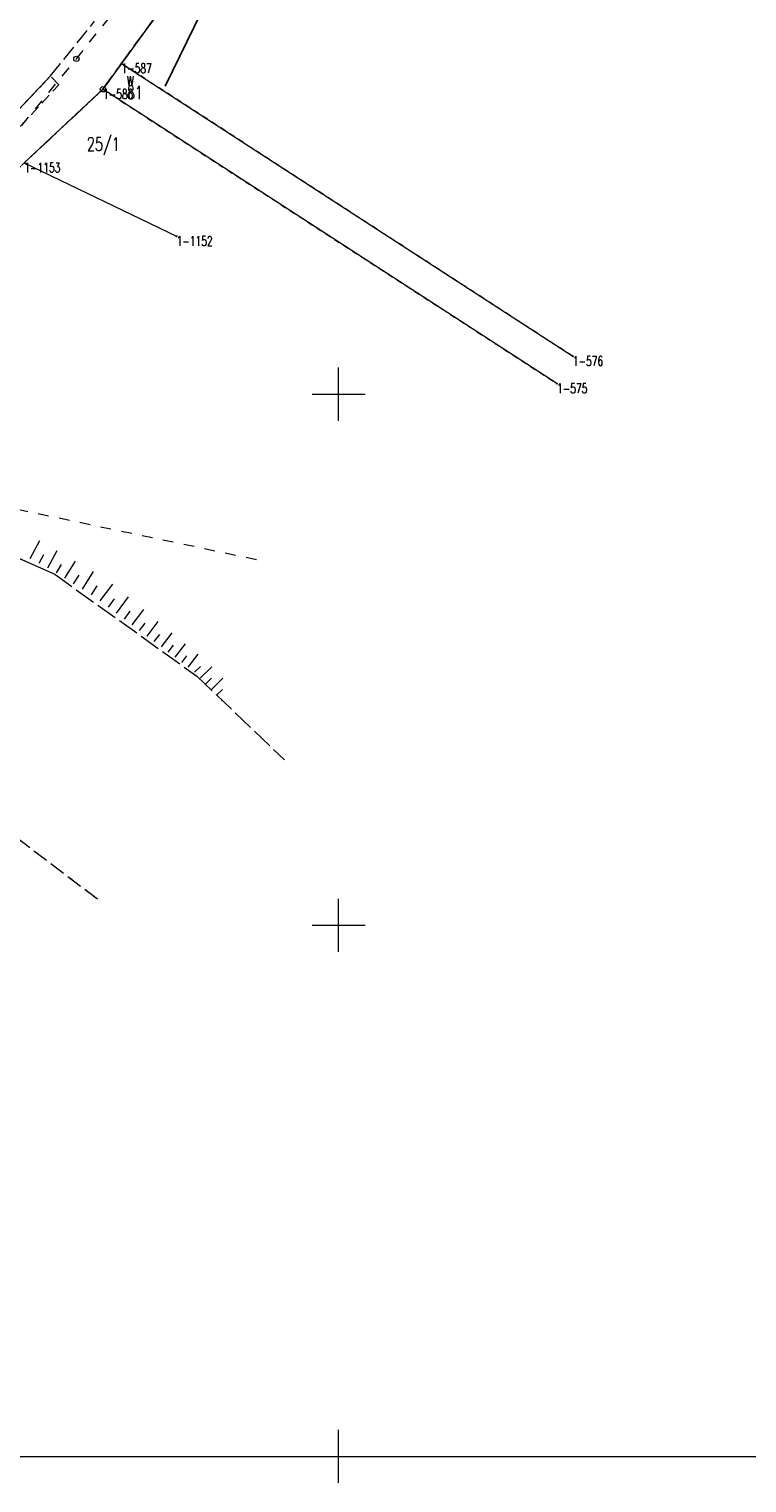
# Model space of a CAD drawing. Header units: metres. Extents: x 5598798 to 5599616, y 5661498 to 5662453.
# Tile 3 of 18: x 5599121 to 5599188, y 5661498 to 5661634. Entities that reach past the tile are written whole.
import ezdxf
from ezdxf.enums import TextEntityAlignment as Align

# ---------------------------------------------------------------- set-up
doc = ezdxf.new("R2010")
doc.units = ezdxf.units.M
doc.header["$MEASUREMENT"] = 0
for name, pattern in [('1', [0]), ('2_1', [0]), ('2_BUBZ02', [1.75, 1.25, -0.5]), ('2_BUIB12_02', [0]), ('2_BUIB12_03', [0]), ('2_KTCR02', [1.5, 1, -0.5]), ('2_KTJZ01', [2, 1.5, -0.5]), ('2_KTKR01', [0]), ('4_SUPB_P_01', [2.5, 2, -0.5]), ('4_SUPE04', [2, 1, -1]), ('4_SUPE_01', [0]), ('4_SUPW_01', [0]), ('GDE', [0]), ('GUK', [2, 1.5, -0.5]), ('GUZ', [1, 0.5, -0.5])]:
    doc.linetypes.add(name, pattern=pattern)
doc.layers.get('0').update_dxf_attribs({"color": 250, "linetype": 'CONTINUOUS', "lineweight": 100})
for name, color, linetype, lineweight in [('BUBZ_L_1', 7, '2_BUBZ02', 18), ('BUIB_L_10', 7, '2_BUIB12_02', 25), ('Dzialki', 7, 'GDE', 18), ('Kontury', 90, 'GUK', 18), ('KTCR_L_1', 7, '2_KTCR02', 18), ('KTJZ_L_0', 7, '2_KTJZ01', 18), ('KTKR_L_0', 7, '2_KTKR01', 25), ('Numery_dzialek', 7, 'CONTINUOUS', 13), ('Numery_punktow', 7, 'CONTINUOUS', 9), ('Numery_uzytkow', 90, 'CONTINUOUS', 9), ('Podzial_sekcyjny_krzyze', 7, '1', 18), ('Podzial_sekcyjny_podstawowy', 7, '1', 0), ('Punkty', 7, 'CONTINUOUS', 18), ('SUPE_L_3', 1, '4_SUPE_01', 18), ('SUPW_L_0', 5, '4_SUPW_01', 18), ('SUSM_T_3', 7, 'CONTINUOUS', 18), ('Uzytki', 90, 'GUZ', 18)]:
    doc.layers.add(name, color=color, linetype=linetype, lineweight=lineweight)
doc.styles.get("Standard").update_dxf_attribs({"font": 'Simplex.SHX', "width": 0.75})

# ---------------------------------------------------------------- blocks, each defined once
blk = doc.blocks.new('GRO')
at = {"linetype": 'Continuous'}
blk.add_circle((0, 0), 0.045, dxfattribs=at)
blk = doc.blocks.new('GRT')
at = {"linetype": 'Continuous'}
blk.add_circle((0, 0), 0.25, dxfattribs=at)
blk = doc.blocks.new('4_SUSM04_01')
at = {"linetype": 'Continuous'}
blk.add_circle((0, 0), 0.25, dxfattribs=at)

msp = doc.modelspace()

# ---------------------------------------------------------------- linework, layer by layer
at = {"layer": 'BUBZ_L_1', "linetype": '2_1'}
for p, q in [((5599120.963931, 5661584.52409), (5599121.869382, 5661586.213695)), ((5599121.796276, 5661584.07804), (5599122.242326, 5661584.910385)), ((5599122.616348, 5661583.638567), (5599123.495293, 5661585.278711)), ((5599123.422372, 5661583.17081), (5599123.915478, 5661583.962165)), ((5599124.22798, 5661582.668823), (5599125.231954, 5661584.280039)), ((5599125.882986, 5661581.637563), (5599126.92345, 5661583.30734)), ((5599125.048098, 5661582.157795), (5599125.559126, 5661582.977913)), ((5599126.732911, 5661581.107962), (5599127.262512, 5661581.957887)), ((5599127.547949, 5661580.546632), (5599128.740206, 5661582.128942)), ((5599128.32259, 5661579.962947), (5599128.906275, 5661580.737588)), ((5599129.081061, 5661579.391446), (5599130.224063, 5661580.908388)), ((5599129.8237, 5661578.831874), (5599130.383271, 5661579.574513)), ((5599130.550837, 5661578.283983), (5599131.646619, 5661579.738257)), ((5599131.262795, 5661577.747528), (5599131.79925, 5661578.459487)), ((5599131.959893, 5661577.222272), (5599133.010406, 5661578.616466)), ((5599133.310738, 5661576.204422), (5599134.317852, 5661577.54102)), ((5599132.642439, 5661576.707979), (5599133.156731, 5661577.390525)), ((5599133.965086, 5661575.711376), (5599134.458132, 5661576.365725)), ((5599134.605776, 5661575.228622), (5599135.571285, 5661576.510002)), ((5599135.233093, 5661574.755945), (5599135.70577, 5661575.383261)), ((5599135.847314, 5661574.293134), (5599136.772935, 5661575.521578)), ((5599136.445966, 5661573.81635), (5599136.99236, 5661574.353999)), ((5599136.978204, 5661573.275456), (5599138.059992, 5661574.339931)), ((5599137.504658, 5661572.740439), (5599138.039675, 5661573.266893)), ((5599138.025392, 5661572.211236), (5599139.083798, 5661573.252703)), ((5599138.540467, 5661571.687783), (5599139.06392, 5661572.202859))]:
    msp.add_line(p, q, dxfattribs=at)
msp.add_point((5599139.050818, 5661571.169132), dxfattribs=at)
at = {"layer": 'BUIB_L_10', "linetype": '2_BUIB12_03'}
msp.add_line((5599149.83, 5661661.97), (5599133.66, 5661629), dxfattribs=at)
at = {"layer": 'Dzialki'}
for p, q in [((5599136.04, 5661640.04), (5599129.55, 5661631.14)), ((5599129.55, 5661631.14), (5599127.81, 5661628.71)), ((5599129.55, 5661631.14), (5599172.06, 5661603.57)), ((5599127.81, 5661628.71), (5599120.4, 5661621.78)), ((5599170.57, 5661601), (5599127.81, 5661628.71)), ((5599120.4, 5661621.78), (5599134.74, 5661614.87))]:
    msp.add_line(p, q, dxfattribs=at)
at = {"layer": 'Kontury'}
for p, q in [((5599129.55, 5661631.14), (5599136.04, 5661640.04)), ((5599127.81, 5661628.71), (5599129.55, 5661631.14)), ((5599113.12, 5661614.97), (5599127.81, 5661628.71)), ((5599127.28, 5661552.45), (5599087.14, 5661583.01))]:
    msp.add_line(p, q, dxfattribs=at)
at = {"layer": 'KTCR_L_1', "linetype": '2_KTCR02'}
for p, q in [((5599122.86, 5661629.96), (5599114.98, 5661621.62)), ((5599123.66, 5661629.14), (5599122.86, 5661629.96)), ((5599115.95, 5661620.81), (5599123.66, 5661629.14))]:
    msp.add_line(p, q, dxfattribs=at)
at = {"layer": 'KTJZ_L_0', "linetype": '2_KTJZ01'}
for p, q in [((5599122.86, 5661629.96), (5599127.02, 5661635.13)), ((5599114.98, 5661621.62), (5599122.86, 5661629.96))]:
    msp.add_line(p, q, dxfattribs=at)
at = {"layer": 'KTKR_L_0', "linetype": '2_KTKR01'}
msp.add_line((5599122.86, 5661629.96), (5599114.98, 5661621.62), dxfattribs=at)
at = {"layer": 'Podzial_sekcyjny_krzyze'}
for p, q in [((5599150, 5661597.5), (5599150, 5661602.5)), ((5599147.5, 5661600), (5599152.5, 5661600)), ((5599150, 5661547.5), (5599150, 5661552.5)), ((5599147.5, 5661550), (5599152.5, 5661550)), ((5599150, 5661497.5), (5599150, 5661502.5)), ((5599147.5, 5661500), (5599152.5, 5661500))]:
    msp.add_line(p, q, dxfattribs=at)
at = {"layer": 'Podzial_sekcyjny_podstawowy'}
msp.add_line((5598800, 5661500), (5599200, 5661500), dxfattribs=at)
at = {"layer": 'SUPE_L_3', "linetype": '4_SUPE04'}
for p, q in [((5599125.304463, 5661631.572851), (5599150.160871, 5661662.612128)), ((5599094.830509, 5661594.368063), (5599125.304463, 5661631.572851)), ((5599142.263788, 5661584.415924), (5599094.830509, 5661594.368063))]:
    msp.add_line(p, q, dxfattribs=at)
at = {"layer": 'SUPW_L_0', "linetype": '4_SUPW_01'}
msp.add_line((5599106.165307, 5661590.648806), (5599123.265858, 5661583.053706), dxfattribs=at)
at = {"layer": 'SUPW_L_0', "linetype": '4_SUPB_P_01'}
for p, q in [((5599106.165307, 5661590.648806), (5599123.265858, 5661583.053706)), ((5599123.265858, 5661583.053706), (5599136.650007, 5661573.463241)), ((5599136.650007, 5661573.463241), (5599144.913264, 5661565.567241))]:
    msp.add_line(p, q, dxfattribs=at)
at = {"layer": 'Uzytki'}
for p, q in [((5599136.04, 5661640.04), (5599129.55, 5661631.14)), ((5599129.55, 5661631.14), (5599127.81, 5661628.71)), ((5599172.06, 5661603.57), (5599129.55, 5661631.14)), ((5599127.81, 5661628.71), (5599113.12, 5661614.97)), ((5599127.81, 5661628.71), (5599170.57, 5661601)), ((5599127.28, 5661552.45), (5599087.14, 5661583.01))]:
    msp.add_line(p, q, dxfattribs=at)

# ---------------------------------------------------------------- block references
at = {"layer": 'Punkty'}
for name, p in [('GRO', (5599129.55, 5661631.14)), ('GRT', (5599127.81, 5661628.71)), ('GRO', (5599134.74, 5661614.87)), ('GRO', (5599172.06, 5661603.57)), ('GRO', (5599170.57, 5661601))]:
    msp.add_blockref(name, p, dxfattribs=at)
at = {"layer": 'SUSM_T_3'}
msp.add_blockref('4_SUSM04_01', (5599125.304463, 5661631.572851), dxfattribs=at)

# ---------------------------------------------------------------- texts
at = {"layer": 'Numery_dzialek', "width": 0.7}
for s, p in [('81', (5599130.060177, 5661629.030243)), ('25/1', (5599126.297151, 5661624.184039))]:
    msp.add_text(s, height=1.26, dxfattribs=at).set_placement(p, align=Align.TOP_LEFT)
at = {"layer": 'Numery_punktow', "width": 0.7}
for s, p in [('1-587', (5599129.55, 5661631.14)), ('1-586', (5599127.81, 5661628.71)), ('1-1153', (5599120.4, 5661621.78)), ('1-1152', (5599134.74, 5661614.87)), ('1-576', (5599172.06, 5661603.57)), ('1-575', (5599170.57, 5661601))]:
    msp.add_text(s, height=0.9, dxfattribs=at).set_placement(p, align=Align.TOP_LEFT)
at = {"layer": 'Numery_uzytkow', "width": 0.7}
msp.add_text('W', height=0.9, dxfattribs=at).set_placement((5599130.060177, 5661629.030243))

doc.saveas('drawing.dxf')
